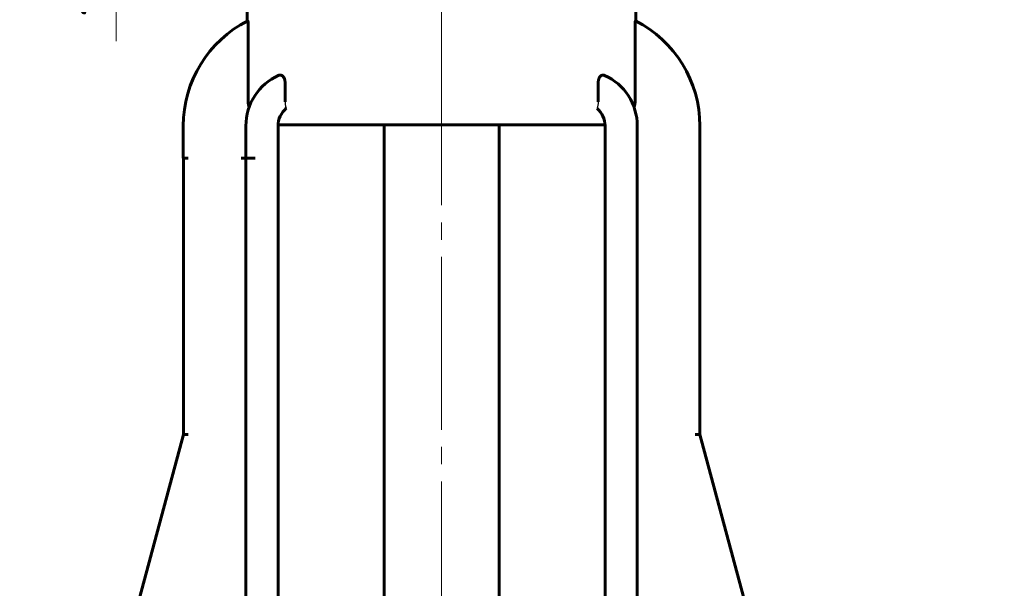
# Model space of a CAD drawing. Header units: millimetres. Extents: x 0 to 596, y 0 to 420.
# Tile 9 of 20: x 142 to 228, y 321 to 371. Entities that reach past the tile are written whole.
import ezdxf

# ---------------------------------------------------------------- set-up
doc = ezdxf.new("R2010")
doc.units = ezdxf.units.MM
for name, pattern in [('K5LT-1', [0]), ('K5LT_AXLED', [19.5, 15, -1.5, 1.5, -1.5]), ('K5LT_BASIC', [0]), ('K5LT_THIN', [0])]:
    doc.linetypes.add(name, pattern=pattern)
doc.layers.add('Системный слой', color=7, linetype='Continuous')
doc.layers.add('Системный слой (1)', color=7, linetype='Continuous', true_color=0x6c6c6c)
doc.styles.add('KDIMTEXTSTYLE', font='txt', dxfattribs={"width": 0.96, "oblique": 15, "height": 5})
doc.styles.add('KTEXTSTYLE', font='txt', dxfattribs={"width": 0.96, "height": 5})
doc.dimstyles.new('KDIMSTYLE (0.40)', dxfattribs={"dimtxt": 5, "dimasz": 1, "dimexe": 2, "dimexo": 0, "dimgap": 1, "dimtad": 1, "dimlfac": 2.5, "dimtxsty": 'KDIMTEXTSTYLE', "dimsah": 1, "dimcen": 0, "dimdle": 1, "dimadec": 0, "dimazin": 0, "dimtfac": 0.667, "dimtmove": 0, "dimatfit": 3, "dimfxl": 1, "dimtvp": 1, "dimtolj": 1, "dimtzin": 0, "dimarcsym": 0})

# ---------------------------------------------------------------- blocks, each defined once
blk = doc.blocks.new('U48')
at = {"layer": 'Системный слой (1)', "color": 30, "linetype": 'K5LT_AXLED', "lineweight": 18, "true_color": 0xff8000}
for p, q in [((178.805, 400.288), (178.805, 411.655)), ((178.805, 395.288), (178.805, 400.288)), ((178.805, 361.362), (178.805, 395.288))]:
    blk.add_line(p, q, dxfattribs=at)
blk = doc.blocks.new('D3')
at = {"layer": 'Системный слой (1)'}
for points in [[(282.804, 404.655), (282.145, 409.655), (281.487, 404.655), (282.145, 405.155)], [(282.145, 169.562), (282.804, 174.562), (282.145, 174.062), (281.487, 174.562)]]:
    blk.add_hatch(color=7, dxfattribs=at).paths.add_polyline_path(points)
at = {"layer": 'Системный слой (1)', "color": 7, "linetype": 'K5LT_THIN', "lineweight": 18, "true_color": 0xffffff}
for p, q in [((183.805, 409.655), (284.145, 409.655)), ((281.487, 404.655), (282.145, 409.655)), ((282.145, 409.655), (282.804, 404.655)), ((282.145, 409.655), (282.145, 169.562)), ((282.145, 405.155), (281.487, 404.655)), ((282.804, 404.655), (282.145, 405.155)), ((282.145, 169.562), (281.487, 174.562)), ((281.487, 174.562), (282.145, 174.062)), ((282.145, 174.062), (282.804, 174.562)), ((282.804, 174.562), (282.145, 169.562)), ((234.805, 169.562), (284.145, 169.562))]:
    blk.add_line(p, q, dxfattribs=at)
blk.add_wipeout([(281.145, 283.804), (273.764, 283.804), (273.764, 294.949), (281.145, 294.949)]).dxf.layer = 'Системный слой (1)'
at = {"layer": 'Системный слой (1)', "color": 7, "insert": (274.558, 283.804), "char_height": 5, "attachment_point": 1, "rotation": 90, "style": 'KTEXTSTYLE'}
blk.add_mtext('\\fArial|b0|c204|p34;\\H5.0;\\W1.000;\\Q15;\\fGOST Type AU|b0|i0|c204|p34;\\Q15;\\W0.960;686', dxfattribs=at)
blk = doc.blocks.new('KDIMARROW_01')
at = {"layer": 'Системный слой'}
blk.add_hatch(color=0, dxfattribs=at).paths.add_polyline_path([(0, 0), (-5, 0.658), (-4.5, 0), (-5, -0.658)])
at = {"layer": 'Системный слой', "color": 0, "linetype": 'K5LT_THIN', "lineweight": 18}
for p, q in [((-4.5, 0), (-5, 0.658)), ((-5, 0.658), (0, 0)), ((0, 0), (-5, -0.658)), ((-5, -0.658), (-4.5, 0))]:
    blk.add_line(p, q, dxfattribs=at)
at = {"layer": 'Системный слой (1)', "color": 0, "linetype": 'K5LT_THIN', "lineweight": 18}
blk.add_line((173.36, 45.23), (172.96, 45.23), dxfattribs=at)
blk = doc.blocks.new('D4')
at = {"layer": 'Системный слой (1)'}
for points in [[(263.501, 380.162), (262.843, 385.162), (262.184, 380.162), (262.843, 380.662)], [(262.843, 169.562), (263.501, 174.562), (262.843, 174.062), (262.184, 174.562)]]:
    blk.add_hatch(color=7, dxfattribs=at).paths.add_polyline_path(points)
at = {"layer": 'Системный слой (1)', "color": 7, "linetype": 'K5LT_THIN', "lineweight": 18, "true_color": 0xffffff}
for p, q in [((187.174, 385.162), (264.843, 385.162)), ((262.184, 380.162), (262.843, 385.162)), ((262.843, 385.162), (263.501, 380.162)), ((262.843, 169.562), (262.843, 385.162)), ((262.843, 380.662), (262.184, 380.162)), ((263.501, 380.162), (262.843, 380.662)), ((262.843, 169.562), (262.184, 174.562)), ((262.184, 174.562), (262.843, 174.062)), ((262.843, 174.062), (263.501, 174.562)), ((263.501, 174.562), (262.843, 169.562)), ((234.805, 169.562), (264.843, 169.562))]:
    blk.add_line(p, q, dxfattribs=at)
blk.add_wipeout([(261.843, 283.22), (254.461, 283.22), (254.461, 293.477), (261.843, 293.477)]).dxf.layer = 'Системный слой (1)'
at = {"layer": 'Системный слой (1)', "color": 7, "insert": (255.255, 283.22), "char_height": 5, "attachment_point": 1, "rotation": 90, "style": 'KTEXTSTYLE'}
blk.add_mtext('\\fArial|b0|c204|p34;\\H5.0;\\W1.000;\\Q15;\\fGOST Type AU|b0|i0|c204|p34;\\Q15;\\W0.960;539', dxfattribs=at)
blk = doc.blocks.new('D7')
at = {"layer": 'Системный слой (1)'}
for points in [[(150.535, 383.562), (151.194, 388.562), (150.535, 388.062), (149.877, 388.562)], [(151.194, 377.362), (150.535, 382.362), (149.877, 377.362), (150.535, 377.862)]]:
    blk.add_hatch(color=7, dxfattribs=at).paths.add_polyline_path(points)
at = {"layer": 'Системный слой (1)', "color": 7, "linetype": 'K5LT_THIN', "lineweight": 18, "true_color": 0xffffff}
for p, q in [((150.535, 383.562), (150.535, 390.562)), ((150.535, 388.062), (149.877, 388.562)), ((149.877, 388.562), (150.535, 383.562)), ((150.535, 383.562), (151.194, 388.562)), ((151.194, 388.562), (150.535, 388.062)), ((164.805, 383.562), (148.535, 383.562)), ((150.535, 382.362), (150.535, 383.562)), ((164.805, 382.362), (148.535, 382.362)), ((150.535, 382.362), (149.877, 377.362)), ((151.194, 377.362), (150.535, 382.362)), ((150.535, 382.362), (150.535, 375.362)), ((150.535, 382.362), (150.535, 377.362)), ((149.877, 377.362), (150.535, 377.862)), ((150.535, 377.862), (151.194, 377.362)), ((150.535, 377.358), (150.535, 368.628))]:
    blk.add_line(p, q, dxfattribs=at)
blk.add_wipeout([(149.535, 370.628), (142.154, 370.628), (142.154, 375.169), (149.535, 375.169)]).dxf.layer = 'Системный слой (1)'
at = {"layer": 'Системный слой (1)', "color": 7, "insert": (142.948, 370.628), "char_height": 5, "attachment_point": 1, "rotation": 90, "style": 'KTEXTSTYLE'}
blk.add_mtext('\\fArial|b0|c204|p34;\\H5.0;\\W1.000;\\Q15;\\fGOST Type AU|b0|i0|c204|p34;\\Q15;\\W0.960;3', dxfattribs=at)

msp = doc.modelspace()

# ---------------------------------------------------------------- linework, layer by layer
at = {"layer": 'Системный слой (1)', "color": 143, "linetype": 'K5LT_BASIC', "lineweight": 60, "true_color": 0x33acca}
for p, q in [((161.924, 370.391), (161.924, 376.1622)), ((195.686, 370.3861), (195.686, 376.1622)), ((162, 363.7081), (162, 369.9634)), ((195.61, 363.69), (195.61, 369.9584)), ((165.2047, 363.3622), (165.2047, 365.0324)), ((192.4053, 363.3622), (192.4053, 365.0288)), ((156.3626, 361.2837), (156.3626, 358.4837)), ((156.3626, 361.2837), (156.3626, 358.4837)), ((161.8002, 361.2837), (161.8002, 358.4837)), ((164.6002, 361.2837), (164.6002, 358.4837)), ((164.6018, 361.3622), (192.9987, 361.3622)), ((173.805, 312.1622), (173.805, 361.3622)), ((183.805, 312.1622), (183.805, 361.3622)), ((193.0002, 361.2837), (193.0002, 306.3622)), ((195.8002, 307.1622), (195.8002, 361.2837)), ((201.2379, 361.2837), (201.2379, 334.4837)), ((156.7768, 358.4837), (156.3626, 358.4837)), ((156.3721, 358.4837), (156.3721, 334.4837)), ((156.7864, 358.4837), (156.7768, 358.4837)), ((161.8002, 358.4837), (161.4002, 358.4837)), ((162.6002, 358.4837), (161.8002, 358.4837)), ((161.8098, 358.4837), (161.8098, 307.1622)), ((162.6098, 358.4837), (162.6002, 358.4837)), ((164.6098, 358.4837), (164.6002, 358.4837)), ((164.6098, 306.3622), (164.6098, 358.4837)), ((156.3721, 334.4837), (148.805, 306.3622)), ((156.7864, 334.4837), (156.3721, 334.4837)), ((200.8236, 334.4837), (201.2379, 334.4837)), ((208.805, 306.3622), (201.2379, 334.4837))]:
    msp.add_line(p, q, dxfattribs=at)
at = {"layer": 'Системный слой (1)', "color": 30, "linetype": 'K5LT_AXLED', "lineweight": 18, "true_color": 0xff8000}
msp.add_line((178.805, 295.8999), (178.805, 363.3622), dxfattribs=at)
at = {"layer": 'Системный слой (1)', "color": 143, "linetype": 'K5LT_BASIC', "lineweight": 60, "true_color": 0x33acca}
for centre, radius, start, end in [((166.6002, 361.2837), 10.2376, 116.910619, 180), ((191.0002, 361.2837), 10.2376, 0, 63.029558), ((166.6002, 361.2837), 4.8, 113.956324, 180), ((191.0002, 361.2837), 4.8, 0, 65.919147), ((166.6002, 361.2837), 2, 130.445423, 180), ((191.0002, 361.2837), 2, 0, 49.280311)]:
    msp.add_arc(centre, radius, start, end, dxfattribs=at)
for points, knots in [([(161.9667, 370.4128), (161.9682, 370.4135), (161.9718, 370.4109), (161.9764, 370.3944), (161.9812, 370.367), (161.9858, 370.3297), (161.9902, 370.2786), (161.9933, 370.2277), (161.9962, 370.1697), (161.9991, 370.0823), (162, 370.0059), (162, 369.9634)], [0, 0, 0, 0, 1.1431658, 2.6237583, 3.2806954, 4.6164537, 6.1944431, 7.0670294, 7.9225708, 9.7213569, 12, 12, 12, 12]), ([(195.61, 369.9584), (195.61, 369.9873), (195.6104, 370.0347), (195.6117, 370.0991), (195.6136, 370.16), (195.6172, 370.2381), (195.6228, 370.3123), (195.6289, 370.3634), (195.6333, 370.3876), (195.6369, 370.401), (195.64, 370.4075), (195.6422, 370.4085), (195.6433, 370.4079)], [0, 0, 0, 0, 1.6738845, 2.7473324, 3.8098432, 5.3902398, 7.7905367, 9.360878, 10.5150481, 11.2520373, 12.1508882, 13, 13, 13, 13]), ([(164.6512, 365.6703), (164.6785, 365.6824), (164.7444, 365.7024), (164.8211, 365.6999), (164.8883, 365.6804), (164.9357, 365.6588), (164.9884, 365.6214), (165.0342, 365.5763), (165.068, 365.5333), (165.0945, 365.492), (165.1148, 365.4551), (165.1395, 365.4021), (165.1636, 365.3356), (165.1845, 365.2522), (165.199, 365.1625), (165.2041, 365.0876), (165.2047, 365.0422), (165.2047, 365.0324)], [0, 0, 0, 0, 2.0672122, 4.851056, 5.4688989, 6.8915193, 8.2983317, 9.4297666, 10.5371636, 11.1904613, 11.884022, 12.5639902, 13.8979254, 14.9957528, 16.1822642, 17.607933, 18, 18, 18, 18]), ([(192.4053, 365.0288), (192.4053, 365.0703), (192.4092, 365.1474), (192.4249, 365.2469), (192.4443, 365.3233), (192.4657, 365.3862), (192.4918, 365.4464), (192.5245, 365.5046), (192.5595, 365.5532), (192.5988, 365.5966), (192.6434, 365.6348), (192.7017, 365.6698), (192.7652, 365.6912), (192.854, 365.6995), (192.9174, 365.6845), (192.9588, 365.666)], [0, 0, 0, 0, 1.4753198, 2.7382673, 3.6492045, 4.4262298, 5.3185755, 6.3053257, 7.2906024, 8.0643552, 9.1646856, 10.3594804, 11.8971657, 13.2224488, 16, 16, 16, 16]), ([(162.003, 363.3622), (162.0012, 363.4625), (162.0001, 363.5777), (162, 363.6938), (162, 363.7081)], [0, 0, 0, 0, 4.3847547, 5, 5, 5, 5]), ([(162.003, 363.3622), (162.0036, 363.3275), (162.006, 363.276), (162.0132, 363.2001), (162.0201, 363.1488), (162.0305, 363.0884), (162.0389, 363.0495), (162.0507, 363.0041), (162.0603, 362.9725), (162.071, 362.9451), (162.0788, 362.9303), (162.0852, 362.9229), (162.0889, 362.9241), (162.0905, 362.9276), (162.0908, 362.9285)], [0, 0, 0, 0, 2.4948455, 3.6840249, 5.5604885, 6.3760603, 8.4590583, 8.8160918, 10.5801255, 11.7212857, 12.6048672, 13.5926955, 14.7001682, 15, 15, 15, 15]), ([(195.6074, 363.3622), (195.6068, 363.3286), (195.6045, 363.2762), (195.5967, 363.1915), (195.5878, 363.1288), (195.5758, 363.0655), (195.5667, 363.0261), (195.5578, 362.9934), (195.5493, 362.9651), (195.5403, 362.9402), (195.5322, 362.9225), (195.5269, 362.9135), (195.5226, 362.9086), (195.5186, 362.9071), (195.5165, 362.9097), (195.5155, 362.9123)], [0, 0, 0, 0, 2.507055, 3.8915447, 6.3939542, 7.4181076, 9.1525229, 9.8765686, 10.6015654, 12.1337606, 12.9841874, 13.6601286, 14.336997, 15.0171143, 16, 16, 16, 16])]:
    msp.add_open_spline(points, degree=3, knots=knots, dxfattribs=at)
msp.add_open_spline([(195.6074, 363.3622), (195.6091, 363.4707), (195.61, 363.5799), (195.61, 363.69)], degree=3, dxfattribs=at)
at = {"layer": 'Системный слой (1)', "color": 7, "linetype": 'K5LT-1'}
for points, knots in [([(165.2047, 363.3622), (165.2047, 363.3453), (165.2052, 363.3115), (165.2076, 363.2608), (165.2116, 363.2103), (165.219, 363.1431), (165.2323, 363.0592), (165.2529, 362.9666), (165.2766, 362.8822), (165.2937, 362.8311), (165.3028, 362.8058)], [0, 0, 0, 0, 0.2237531, 0.4475061, 0.6712592, 0.8950122, 1.3448313, 1.7946504, 2.151076, 2.5075016, 2.5075016, 2.5075016, 2.5075016]), ([(192.4053, 363.3622), (192.4053, 363.3453), (192.4048, 363.3115), (192.4024, 363.2608), (192.3984, 363.2103), (192.391, 363.1431), (192.3778, 363.0592), (192.3569, 362.9656), (192.3363, 362.8925), (192.319, 362.8392), (192.3098, 362.8127), (192.305, 362.7996)], [0, 0, 0, 0, 0.2237531, 0.4475061, 0.6712592, 0.8950122, 1.3448313, 1.7946504, 2.1656976, 2.3512212, 2.5367448, 2.5367448, 2.5367448, 2.5367448])]:
    msp.add_open_spline(points, degree=3, knots=knots, dxfattribs=at)

# ---------------------------------------------------------------- block references
at = {"layer": 'Системный слой (1)'}
msp.add_blockref('U48', (0, 0), dxfattribs=at)

# ---------------------------------------------------------------- next in the draw order: dimensions: what is measured, and where the dimension line sits
at = {"layer": 'Системный слой (1)', "color": 7}
for base, p1, p2, text, override, picture, middle in [((282.1454, 409.6548), (234.805, 169.5622), (183.805, 409.6548), '\\fGOST Type AU|b0|c204|p34;\\H5.0;\\W0.960;\\Q15;\\fGOST Type AU|b0|c204|p34;\\H5.0;\\W0.960;\\Q15;\\fGOST Type AU|b0|i0|c204|p34;\\Q15;686', {"dimexo": 0, "dimblk1": 'KDIMARROW_01', "dimblk2": 'KDIMARROW_01', "dimse1": 0, "dimse2": 0, "dimclrt": 7, "dimtolj": 1}, 'D3', (282.1454, 289.6085)), ((150.5355, 382.3622), (164.805, 383.5622), (164.805, 382.3622), '\\fGOST Type AU|b0|c204|p34;\\H5.0;\\W0.960;\\Q15;\\fGOST Type AU|b0|c204|p34;\\H5.0;\\W0.960;\\Q15;\\fGOST Type AU|b0|i0|c204|p34;\\Q15;3', {"dimexo": 0, "dimtoh": 1, "dimblk1": 'KDIMARROW_01', "dimblk2": 'KDIMARROW_01', "dimse1": 0, "dimse2": 0, "dimclrt": 7, "dimtmove": 1, "dimtolj": 1}, 'D7', (150.5355, 372.993))]:
    dim = msp.add_linear_dim(base=base, p1=p1, p2=p2, angle=90, text=text, dimstyle='KDIMSTYLE (0.40)', override=override, dxfattribs=at)
    dim.commit()
    dim.dimension.update_dxf_attribs({"geometry": picture, "text_midpoint": middle, "dimtype": 160})

# ---------------------------------------------------------------- next in the draw order: dimensions: what is measured, and where the dimension line sits
dim = msp.add_linear_dim(base=(262.8425, 169.5622), p1=(187.1743, 385.1622), p2=(234.805, 169.5622), angle=90, text='\\fGOST Type AU|b0|c204|p34;\\H5.0;\\W0.960;\\Q15;\\fGOST Type AU|b0|c204|p34;\\H5.0;\\W0.960;\\Q15;\\fGOST Type AU|b0|i0|c204|p34;\\Q15;539', dimstyle='KDIMSTYLE (0.40)', override={"dimexo": 0, "dimblk1": 'KDIMARROW_01', "dimblk2": 'KDIMARROW_01', "dimse1": 0, "dimse2": 0, "dimclrt": 7, "dimtolj": 1}, dxfattribs=at)
dim.commit()
dim.dimension.update_dxf_attribs({"geometry": 'D4', "text_midpoint": (262.8425, 288.5622), "dimtype": 160})

doc.saveas('drawing.dxf')
